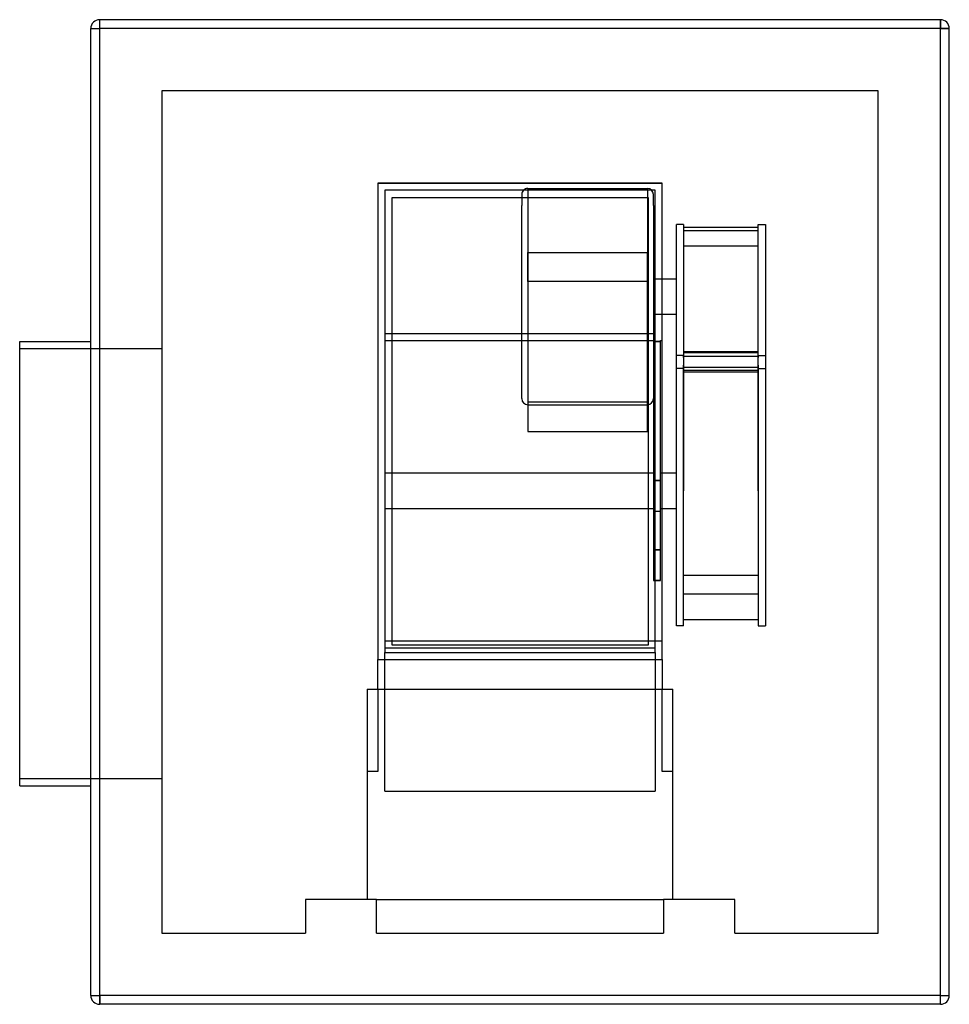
# Model space of a CAD drawing. Header units: millimetres. Extents: x -282 to 242, y -277 to 277.
import ezdxf

# ---------------------------------------------------------------- set-up
doc = ezdxf.new("R2010")
doc.units = ezdxf.units.MM
doc.layers.add('HIDDEN', color=7, linetype='Continuous')
doc.layers.add('THICK', color=7, linetype='Continuous')

msp = doc.modelspace()

# ---------------------------------------------------------------- linework, layer by layer
at = {"layer": 'HIDDEN'}
for p, q in [((-241.5, 272), (-241.5, 272)), ((-241.5, 272), (-236.5, 272)), ((-236.5, 277), (-236.5, 277)), ((-236.5, 272), (-236.5, 277)), ((236.5, 272), (-236.5, 272)), ((-236.5, -272), (-236.5, 272)), ((236.5, 272), (236.5, 277)), ((236.5, 277), (236.5, 277)), ((236.5, -272), (236.5, 272)), ((236.5, 272), (241.5, 272)), ((241.5, 272), (241.5, 272)), ((-201.5, 237), (-201.5, -237)), ((201.5, 237), (-201.5, 237)), ((-201.5, 237), (-201.5, 237)), ((201.5, -237), (201.5, 237)), ((201.5, 237), (201.5, 237)), ((-80, 185), (-80, -83)), ((-80, 185), (-80, 185)), ((80, 185), (-80, 185)), ((-80, 185), (80, 185)), ((-80, 185), (80, 185)), ((80, -83), (80, 185)), ((80, 185), (80, 185)), ((-76, 181), (-76, 181)), ((-76, 181), (-76, 181)), ((1, 178.69), (1, 172.43)), ((4.38, 182.07), (4.38, 146.03)), ((4.38, 182.07), (71.62, 182.07)), ((71.62, 182.07), (71.62, 146.03)), ((75, 172.43), (75, 178.69)), ((76, 181), (76, 181)), ((76, 181), (76, 181)), ((-72, 177), (-72, 177)), ((1, 95.14), (1, 172.43)), ((72, 177), (72, 177)), ((75, 172.43), (75, 96.5)), ((88, 102.82), (88, 161.79)), ((92, 161.79), (88, 161.79)), ((92, 161.79), (92, 154.05)), ((134, 154.05), (134, 161.79)), ((134, 161.79), (138, 161.79)), ((138, 161.79), (138, 102.82)), ((134, 160.03), (92, 160.03)), ((92, 158.33), (134, 158.33)), ((134, 138.84), (134, 155.49)), ((92, 154.05), (92, 88.02)), ((92, 154.05), (92, 138.84)), ((134, 88.02), (134, 154.05)), ((4.38, 148.85), (4.38, 60.39)), ((4.38, 129.71), (4.38, 146.03)), ((4.38, 146.03), (71.62, 146.03)), ((71.62, 148.85), (71.62, 60.39)), ((71.62, 129.71), (71.62, 146.03)), ((92, 149.57), (92, 144.49)), ((134, 149.57), (92, 149.57)), ((92, 144.49), (92, 102.82)), ((134, 144.49), (134, 149.57)), ((134, 102.82), (134, 144.49)), ((92, 138.84), (92, 90.24)), ((134, 90.24), (134, 138.84)), ((71.62, 129.71), (4.38, 129.71)), ((4.38, 129.71), (4.38, 45.38)), ((71.62, 45.38), (71.62, 129.71)), ((75, 131.23), (88, 131.23)), ((75, 111.23), (88, 111.23)), ((-76, 100.5), (-72, 100.5)), ((72, 100.5), (76, 100.5)), ((88, 88.05), (88, 102.82)), ((92, 102.82), (92, 86.83)), ((134, 88.02), (134, 102.82)), ((138, 102.82), (138, 87.95)), ((-76, 96.5), (75, 96.5)), ((1, 63.77), (1, 95.14)), ((75, 96.5), (75, 95.91)), ((75, 95.91), (79, 95.91)), ((75, 95.91), (75, 17.77)), ((79, 95.91), (75, 95.91)), ((79, 95.91), (79, 96.5)), ((79, 96.5), (80, 96.5)), ((79, 17.77), (79, 95.91)), ((-281.5, 92), (-201.5, 92)), ((92, 90.24), (134, 90.24)), ((92, 90.24), (92, 88.02)), ((92, 89.67), (134, 89.67)), ((134, 88.02), (134, 90.24)), ((88, 12), (88, 88.05)), ((92, 88.05), (88, 88.05)), ((92, 86.9), (92, 88.05)), ((92, 88.02), (92, 12)), ((134, 87.43), (92, 87.43)), ((92, 86.9), (92, 78.79)), ((134, 88.05), (138, 88.05)), ((134, 88.02), (134, 86.9)), ((134, 12), (134, 88.02)), ((134, 78.79), (134, 86.9)), ((138, 88.05), (138, 12)), ((92, 80.67), (88, 80.67)), ((92, 80.68), (92, 82.66)), ((92, 81.43), (134, 81.43)), ((92, -21.34), (92, 80.68)), ((134, 79.6), (92, 79.6)), ((92, 12), (92, 79.48)), ((92, 78.79), (134, 78.79)), ((134, 82.66), (134, 80.67)), ((134, 80.68), (134, -21.34)), ((134, 80.67), (138, 80.67)), ((134, 78.79), (134, 12)), ((71.62, 61.71), (4.38, 61.71)), ((4.38, 60.39), (71.62, 60.39)), ((4.38, 45.38), (71.62, 45.38)), ((-76, 22), (75, 22)), ((75, 17.77), (79, 17.77)), ((79, 17.77), (75, 17.77)), ((75, 17.77), (75, -21.29)), ((79, 22), (88, 22)), ((79, -21.29), (79, 17.77)), ((88, -64.05), (88, 12)), ((92, -35.7), (92, 12)), ((92, -64.05), (92, 12)), ((134, 12), (134, -35.7)), ((134, 12), (134, -64.05)), ((138, 12), (138, -64.05)), ((-76, 2), (75, 2)), ((75, 0.45), (79, 0.45)), ((79, 2), (88, 2)), ((75, -21.29), (79, -21.29)), ((79, -21.29), (75, -21.29)), ((75, -21.29), (75, -38.61)), ((79, -38.61), (79, -21.29)), ((92, -34.3), (92, -21.34)), ((134, -21.34), (134, -34.3)), ((79, -38.61), (75, -38.61)), ((75, -38.61), (79, -38.61)), ((134, -35.7), (92, -35.7)), ((92, -45.98), (134, -45.98)), ((134, -60.6), (92, -60.6)), ((92, -64.05), (88, -64.05)), ((134, -64.05), (138, -64.05)), ((-76, -72.5), (80, -72.5)), ((-76, -76.5), (76, -76.5)), ((-72, -75), (-72, -75)), ((72, -75), (72, -75)), ((-80, -99.72), (-80, -83)), ((-80, -83), (-80, -83)), ((-80, -83), (80, -83)), ((-76, -157), (-76, -79)), ((-76, -79), (-76, -79)), ((-76, -79), (-76, -79)), ((76, -79), (76, -157)), ((76, -79), (76, -79)), ((76, -79), (76, -79)), ((80, -83), (80, -99.72)), ((80, -83), (80, -83)), ((-86, -99.72), (-86, -99.72)), ((-86, -99.72), (-86, -99.72)), ((-86, -99.72), (86, -99.72)), ((-86, -99.72), (-86, -218)), ((-80, -99.72), (-80, -99.72)), ((-80, -99.72), (-80, -99.72)), ((-80, -99.72), (-80, -146)), ((80, -99.72), (80, -99.72)), ((80, -146), (80, -99.72)), ((80, -99.72), (80, -99.72)), ((86, -99.72), (86, -99.72)), ((86, -99.72), (86, -99.72)), ((86, -218), (86, -99.72)), ((-80, -146), (-86, -146)), ((86, -146), (80, -146)), ((-281.5, -150), (-201.5, -150)), ((-76, -157), (76, -157)), ((-120.75, -218), (-120.75, -218)), ((-80.75, -218), (-120.75, -218)), ((-120.75, -218), (-120.75, -237)), ((-86, -218), (-86, -218)), ((-80.75, -218), (80.75, -218)), ((-80.75, -218), (-80.75, -218)), ((-80.75, -218), (-80.75, -218)), ((-80.75, -218), (-80.75, -218)), ((-80.75, -237), (-80.75, -218)), ((80.75, -218), (80.75, -218)), ((120.75, -218), (80.75, -218)), ((80.75, -218), (80.75, -237)), ((80.75, -218), (80.75, -218)), ((80.75, -218), (80.75, -218)), ((86, -218), (86, -218)), ((120.75, -237), (120.75, -218)), ((120.75, -218), (120.75, -218)), ((-201.5, -237), (-120.75, -237)), ((-201.5, -237), (-201.5, -237)), ((-120.75, -237), (-120.75, -237)), ((-80.75, -237), (-80.75, -237)), ((-80.75, -237), (80.75, -237)), ((80.75, -237), (80.75, -237)), ((120.75, -237), (201.5, -237)), ((120.75, -237), (120.75, -237)), ((201.5, -237), (201.5, -237)), ((-241.5, -272), (-236.5, -272)), ((-241.5, -272), (-241.5, -272)), ((236.5, -272), (-236.5, -272)), ((-236.5, -277), (-236.5, -272)), ((-236.5, -277), (-236.5, -277)), ((236.5, -272), (241.5, -272)), ((236.5, -277), (236.5, -272)), ((236.5, -277), (236.5, -277)), ((241.5, -272), (241.5, -272))]:
    msp.add_line(p, q, dxfattribs=at)
for centre, start, end in [((4.38, 178.69), 90, 180.0001), ((71.62, 178.69), 359.9999, 89.9999), ((4.38, 63.77), 180, 270), ((71.62, 63.77), 270.0001, 0)]:
    msp.add_arc(centre, 3.38, start, end, dxfattribs=at)
at = {"layer": 'THICK'}
for p, q in [((-241.5, 272), (-236.5, 272)), ((-241.5, -272), (-241.5, 272)), ((-236.5, 272), (-236.5, 277)), ((236.5, 277), (-236.5, 277)), ((236.5, 272), (-236.5, 272)), ((-236.5, -272), (-236.5, 272)), ((236.5, 277), (236.5, 272)), ((241.5, 272), (236.5, 272)), ((236.5, -272), (236.5, 272)), ((241.5, -272), (241.5, 272)), ((-76, 181), (-76, -79)), ((76, 181), (-76, 181)), ((76, -79), (76, 181)), ((-72, 177), (72, 177)), ((-72, -75), (-72, 177)), ((72, 177), (72, -75)), ((-72, 100.5), (72, 100.5)), ((-281.5, -29), (-281.5, 96)), ((-281.5, 96), (-241.5, 96)), ((-281.5, -154), (-281.5, -29)), ((72, -75), (-72, -75)), ((-76, -79), (76, -79)), ((-281.5, -154), (-241.5, -154)), ((-241.5, -272), (-236.5, -272)), ((236.5, -272), (-236.5, -272)), ((-236.5, -272), (-236.5, -277)), ((236.5, -277), (-236.5, -277)), ((236.5, -272), (241.5, -272)), ((236.5, -277), (236.5, -272))]:
    msp.add_line(p, q, dxfattribs=at)
for centre, start, end in [((-236.5, 272), 90, 180), ((236.5, 272), 0, 90), ((-236.5, -272), 180, 270), ((236.5, -272), 270, 0)]:
    msp.add_arc(centre, 5, start, end, dxfattribs=at)

doc.saveas('drawing.dxf')
